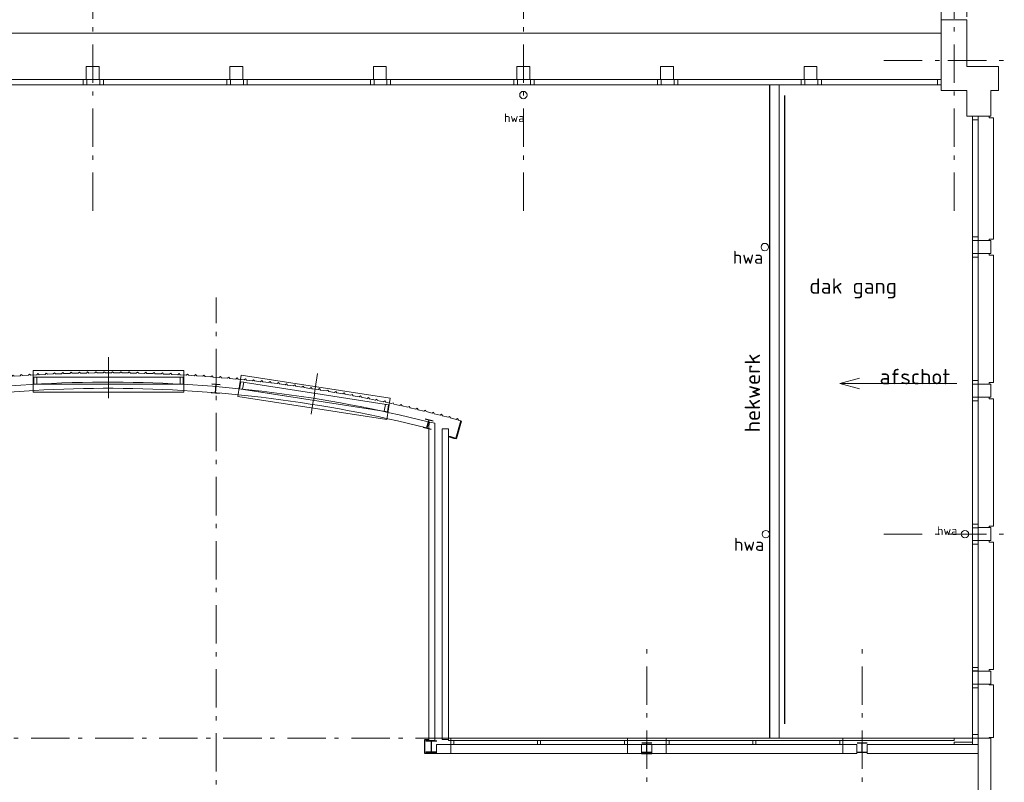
# Model space of a CAD drawing. Header units: millimetres. Extents: x -45438 to 86146, y -38676 to 39696.
# Tile 31 of 37: x 39960 to 55964, y -16939 to -4540. Entities that reach past the tile are written whole.
import ezdxf

# ---------------------------------------------------------------- set-up
doc = ezdxf.new("R2010")
doc.units = ezdxf.units.MM
doc.header["$LTSCALE"] = 100
doc.linetypes.add('HIDDEN', pattern=[9.525, 6.35, -3.175])
doc.linetypes.add('STYLE_06', pattern=[1.041641, 0.625, -0.208282, 0.069427, -0.138931])
for name, color, linetype, lineweight in [('Dimension', 7, 'Continuous', 5), ('None', 7, 'Continuous', 5), ('TXT 25', 2, 'Continuous', 30)]:
    doc.layers.add(name, color=color, linetype=linetype, lineweight=lineweight)
doc.styles.get("Standard").update_dxf_attribs({"font": 'isocpeur.ttf'})
doc.styles.add('Tekton Plus Regular', font='isocpeur.ttf')

msp = doc.modelspace()

# ---------------------------------------------------------------- linework, layer by layer
at = {"layer": 'Dimension', "color": 140, "linetype": 'Continuous', "lineweight": 15}
for points in [[(39832, -10339.6), (39849.6, -10319.3), (39869.9, -10336.9), (39966.7, -10330)], [(42799.7, -10327.8), (42819.9, -10310.2), (42837.6, -10330.5), (42934.3, -10337.4)], [(42934.3, -10337.4), (42954.7, -10319.9), (42972.2, -10340.3), (43068.9, -10347.7)], [(43068.9, -10347.7), (43089.3, -10330.2), (43106.8, -10350.6), (43203.6, -10358)], [(43203.6, -10358), (43224.2, -10340.8), (43241.4, -10361.4), (43338, -10370.3)], [(46136.7, -10811), (46159.5, -10796.7), (46173.7, -10819.5), (46268.2, -10841.5)], [(46268.2, -10841.5), (46291, -10827.3), (46305.2, -10850.1), (46399.7, -10872.1)], [(46399.7, -10872.1), (46422.7, -10858), (46436.7, -10880.9), (46531, -10903.6)], [(46531, -10903.6), (46554.1, -10889.7), (46567.9, -10912.8), (46662, -10936.3)], [(46662, -10936.3), (46685.2, -10922.6), (46698.8, -10945.7), (46792.8, -10969.9)], [(46792.8, -10969.9), (46816, -10956.3), (46829.6, -10979.5), (46923.4, -11004.2)], [(46923.4, -11004.2), (46946.7, -10990.8), (46960.1, -11014), (47053.7, -11039.3)], [(47133.3, -11060.2), (47090.5, -11049), (47076.9, -11025.8), (47053.7, -11039.3)]]:
    msp.add_lwpolyline(points, dxfattribs=at)
at = {"layer": 'None', "color": 8, "linetype": 'Continuous', "lineweight": 5}
for p, q in [((54929, -4758.4), (10797.7, -4758.4)), ((53290, -10454), (53607.5, -10368.9)), ((55190, -10454), (53290, -10454)), ((53290, -10454), (53607.5, -10539.1)), ((46598.1, -11078.2), (46572.1, -11175.2)), ((46547.1, -16223.2), (46652.1, -16223.2))]:
    msp.add_line(p, q, dxfattribs=at)
at = {"layer": 'None', "color": 92, "linetype": 'Continuous', "lineweight": 25}
for p, q in [((52394.3, -15989.6), (52394.3, -5770)), ((43218.1, -10476.2), (43085.1, -10465.2)), ((43140.1, -10610.2), (43152.1, -10470.2)), ((43207.1, -10616.2), (43073.1, -10604.2)), ((46552.1, -11031.2), (46681.1, -11064.2)), ((46518.1, -11167.2), (46647.1, -11199.2)), ((46582.1, -11183.2), (46616.1, -11047.2)), ((46547.1, -16473.2), (46547.1, -16245.2)), ((46547.1, -16245.2), (46602.1, -16245.2)), ((46742.1, -16269.2), (46562.1, -16269.2)), ((46652.1, -16449.2), (46652.1, -16269.2)), ((46737.1, -16473.2), (46547.1, -16473.2)), ((46742.1, -16449.2), (46562.1, -16449.2)), ((53572.1, -16449.2), (53732.1, -16449.2))]:
    msp.add_line(p, q, dxfattribs=at)
at = {"layer": 'None', "color": 8, "linetype": 'STYLE_06', "lineweight": 5, "ltscale": 10}
msp.add_line((43152.1, -37598.8), (43152.1, -9056), dxfattribs=at)
at = {"layer": 'None', "color": 140, "linetype": 'Continuous', "lineweight": 15}
for p, q in [((46619.5, -11081.6), (46607.1, -11142)), ((46607.1, -11142), (46607.1, -16260.2)), ((46707.1, -11102.3), (46619.5, -11081.6)), ((46707.1, -16260.2), (46707.1, -11102.3)), ((46927.1, -11193.2), (46827.1, -11193.2)), ((46827.1, -11193.2), (46827.1, -16243.2)), ((46607.1, -16260.2), (46707.1, -16260.2)), ((46737.1, -16473.2), (46737.1, -16323.2)), ((55536.5, -16473.2), (53732.1, -16473.2))]:
    msp.add_line(p, q, dxfattribs=at)
at = {"layer": 'None', "color": 1, "linetype": 'Continuous', "lineweight": 35}
msp.add_line((47133.3, -11060.2), (47052.1, -11351), dxfattribs=at)
msp.add_arc((41399.1, -31773), 21190, 74.52742, 74.89182, dxfattribs=at)

# ---------------------------------------------------------------- texts
at = {"layer": 'None', "color": 8, "linetype": 'Continuous', "lineweight": 0, "style": 'Tekton Plus Regular'}
msp.add_text('hwa', height=140.99, dxfattribs=at).set_placement((47832.2, -6205.7))
at = {"layer": 'TXT 25'}
for s, p in [('dak gang', (52795, -8995.5)), ('afschot', (53936.4, -10467.8))]:
    msp.add_text(s, height=250, dxfattribs=at).set_placement(p)
msp.add_text('hekwerk', height=250, rotation=90, dxfattribs=at).set_placement((51992.9, -11249.7))

# ---------------------------------------------------------------- wipeouts: each hides what was drawn before it
at = {"color": 8, "linetype": 'Continuous', "lineweight": 5}
for points in [[(41041.6, -5299.9), (41251.6, -5299.9), (41251.6, -5509.9), (41041.6, -5509.9)], [(48041.5, -5299.9), (48251.5, -5299.9), (48251.5, -5509.9), (48041.5, -5509.9)], [(48186.8, -5720.8), (48206.4, -5762.3), (48190.9, -5805.5), (48149.4, -5825.1), (48106.2, -5809.6), (48086.6, -5768.1), (48102.1, -5724.9), (48143.6, -5705.3)], [(55536.5, -8131.8), (55746.5, -8131.8), (55746.5, -8341.8), (55536.5, -8341.8)], [(55536.5, -10465.1), (55746.5, -10465.1), (55746.5, -10675.1), (55536.5, -10675.1)], [(55536.5, -12798.4), (55746.5, -12798.4), (55746.5, -13008.4), (55536.5, -13008.4)], [(55536.5, -15131.7), (55746.5, -15131.7), (55746.5, -15341.7), (55536.5, -15341.7)], [(50067.1, -16323.7), (50237.1, -16323.7), (50237.1, -16473.7), (50067.1, -16473.7)]]:
    msp.add_wipeout(points, dxfattribs=at).dxf.layer = 'None'
at = {"color": 140, "linetype": 'Continuous', "lineweight": 15}
for points in [[(52025.9, -8195.7), (52067.8, -8176.8), (52110.7, -8193.1), (52129.6, -8235), (52113.3, -8277.9), (52071.4, -8296.8), (52028.5, -8280.5), (52009.6, -8238.6)], [(52043, -12862.1), (52084.9, -12843.2), (52127.8, -12859.5), (52146.7, -12901.4), (52130.4, -12944.3), (52088.5, -12963.2), (52045.6, -12946.9), (52026.7, -12905)], [(55146.5, -16285), (55446.5, -16285), (55446.5, -16323.7), (55146.5, -16323.7)]]:
    msp.add_wipeout(points, dxfattribs=at).dxf.layer = 'None'
at = {"color": 92, "linetype": 'Continuous', "lineweight": 25}
for points in [[(41982.4, -10178.3), (42667.7, -10178.3), (42667.7, -9737.8), (41982.4, -9737.8)], [(45232.4, -10518.3), (45917.7, -10518.3), (45917.7, -10077.8), (45232.4, -10077.8)], [(55245.4, -16040.3), (55245.4, -15514.1), (54767.8, -15514.1), (54767.8, -16040.3)], [(47144.6, -15992.7), (47508, -15992.7), (47508, -15534.4), (47144.6, -15534.4)], [(50412.1, -15988.2), (50775.5, -15988.2), (50775.5, -15529.9), (50412.1, -15529.9)]]:
    msp.add_wipeout(points, dxfattribs=at).dxf.layer = 'None'

# ---------------------------------------------------------------- next in the draw order: linework, layer by layer
at = {"layer": 'None', "color": 8, "linetype": 'Continuous', "lineweight": 5}
for p, q in [((41041.6, -5299.9), (41251.6, -5299.9)), ((48041.5, -5299.9), (48251.5, -5299.9)), ((50237.1, -16473.7), (50067.1, -16473.7))]:
    msp.add_line(p, q, dxfattribs=at)
at = {"layer": 'None', "color": 92, "linetype": 'Continuous', "lineweight": 25}
msp.add_line((50072.1, -16449.2), (50232.1, -16449.2), dxfattribs=at)
at = {"layer": 'None', "color": 8, "linetype": 'Continuous', "lineweight": 5}
msp.add_circle((48146.5, -5765.2), 60, dxfattribs=at)
at = {"layer": 'None', "color": 140, "linetype": 'Continuous', "lineweight": 15}
for centre in [(52069.6, -8236.8), (52086.7, -12903.2)]:
    msp.add_circle(centre, 60, dxfattribs=at)

# ---------------------------------------------------------------- next in the draw order: texts
at = {"layer": 'None', "color": 43, "linetype": 'Continuous', "lineweight": 0, "style": 'Tekton Plus Regular'}
for p in [(51550, -8509.4), (51567.1, -13175.8)]:
    msp.add_text('hwa', height=211.46, dxfattribs=at).set_placement(p)

# ---------------------------------------------------------------- next in the draw order: wipeouts: each hides what was drawn before it
at = {"color": 8, "linetype": 'Continuous', "lineweight": 5}
for points in [[(12906.7, -5509.9), (54936.5, -5509.9), (54936.5, -5599.9), (12906.7, -5599.9)], [(42627.1, -10593.7), (42627.1, -10243.7), (40177.1, -10243.7), (40177.1, -10593.7)], [(45925.8, -11040.6), (45979.6, -10694.8), (43558.8, -10318), (43505, -10663.9)]]:
    msp.add_wipeout(points, dxfattribs=at).dxf.layer = 'None'
at = {"color": 140, "linetype": 'Continuous', "lineweight": 15}
msp.add_wipeout([(55146.5, -16223.2), (46927.1, -16223.2), (46927.1, -16260.2), (55146.5, -16260.2)], dxfattribs=at).dxf.layer = 'None'

# ---------------------------------------------------------------- next in the draw order: linework, layer by layer
at = {"layer": 'Dimension', "color": 8, "linetype": 'Continuous', "lineweight": 5}
for p, q in [((40177.1, -10467.7), (42627.1, -10467.7)), ((43524.3, -10539.4), (45945.2, -10916.1))]:
    msp.add_line(p, q, dxfattribs=at)
at = {"layer": 'Dimension', "color": 140, "linetype": 'Continuous', "lineweight": 15}
msp.add_lwpolyline([(39966.7, -10330), (39984.5, -10309.8), (40004.6, -10327.7), (40101.4, -10321.9)], dxfattribs=at)
at = {"layer": 'None', "color": 8, "linetype": 'STYLE_06', "lineweight": 5, "ltscale": 10}
for p, q in [((41146.5, -7649.8), (41146.5, 9359.9)), ((48146.5, -7649.8), (48146.5, 9359.9)), ((50152.1, -37553.3), (50152.1, -14723.2)), ((53652.1, -37553.3), (53652.1, -14723.2)), ((55352.1, -16223.2), (-4544.5, -16223.2))]:
    msp.add_line(p, q, dxfattribs=at)
at = {"layer": 'None', "color": 140, "linetype": 'Continuous', "lineweight": 15}
for p, q in [((52152.1, -5599.9), (52302.1, -5599.9)), ((53567.1, -16323.2), (53567.1, -16473.2)), ((53732.1, -16473.2), (53732.1, -16323.2)), ((55146.5, -16260.2), (55146.5, -16223.2)), ((55146.5, -16323.7), (55146.5, -16285))]:
    msp.add_line(p, q, dxfattribs=at)
at = {"layer": 'None', "color": 43, "linetype": 'Continuous', "lineweight": 9}
msp.add_line((46652.1, -16223.2), (47750, -16223.2), dxfattribs=at)
at = {"layer": 'None', "color": 8, "linetype": 'Continuous', "lineweight": 5}
for p, q in [((50067.1, -16323.7), (50237.1, -16323.7)), ((50067.1, -16473.7), (50067.1, -16323.7)), ((50237.1, -16323.7), (50237.1, -16473.7))]:
    msp.add_line(p, q, dxfattribs=at)
at = {"layer": 'None', "color": 92, "linetype": 'Continuous', "lineweight": 25}
for p, q in [((50072.1, -16297.2), (50232.1, -16297.2)), ((50152.1, -16449.2), (50152.1, -16297.2)), ((53572.1, -16297.2), (53732.1, -16297.2)), ((53652.1, -16449.2), (53652.1, -16297.2))]:
    msp.add_line(p, q, dxfattribs=at)
at = {"layer": 'None', "color": 8, "linetype": 'Continuous', "lineweight": 5}
for points in [[(42627.1, -10593.7), (42627.1, -10243.7), (40177.1, -10243.7), (40177.1, -10593.7)], [(45925.8, -11040.6), (45979.6, -10694.8), (43558.8, -10318), (43505, -10663.9)]]:
    msp.add_lwpolyline(points, close=True, dxfattribs=at)

# ---------------------------------------------------------------- next in the draw order: wipeouts: each hides what was drawn before it
at = {"color": 8, "linetype": 'Continuous', "lineweight": 5}
for points in [[(40991.4, -5509.9), (41051.4, -5509.9), (41051.4, -5599.9), (40991.4, -5599.9)], [(41261.5, -5509.9), (41321.4, -5509.9), (41321.4, -5599.9), (41261.5, -5599.9)], [(43325.3, -5509.9), (43385.3, -5509.9), (43385.3, -5599.9), (43325.3, -5599.9)], [(43595.3, -5509.9), (43655.4, -5509.9), (43655.4, -5599.9), (43595.3, -5599.9)], [(45659.2, -5509.9), (45719.3, -5509.9), (45719.3, -5599.9), (45659.2, -5599.9)], [(45929.3, -5509.9), (45989.4, -5509.9), (45989.4, -5599.9), (45929.3, -5599.9)], [(47993.2, -5509.9), (48053.2, -5509.9), (48053.2, -5599.9), (47993.2, -5599.9)], [(48263.2, -5509.9), (48323.3, -5509.9), (48323.3, -5599.9), (48263.2, -5599.9)], [(50327, -5509.9), (50387, -5509.9), (50387, -5599.9), (50327, -5599.9)], [(50597.1, -5509.9), (50657.1, -5509.9), (50657.1, -5599.9), (50597.1, -5599.9)], [(52661, -5509.9), (52721, -5509.9), (52721, -5599.9), (52661, -5599.9)], [(52931.1, -5509.9), (52991, -5509.9), (52991, -5599.9), (52931.1, -5599.9)], [(54876.5, -5509.9), (54936.5, -5509.9), (54936.5, -5599.9), (54876.5, -5599.9)]]:
    msp.add_wipeout(points, dxfattribs=at).dxf.layer = 'None'

# ---------------------------------------------------------------- next in the draw order: linework, layer by layer
at = {"layer": 'None', "color": 8, "linetype": 'Continuous', "lineweight": 5}
for p, q in [((41041.6, -5509.9), (41041.6, -5299.9)), ((41251.6, -5299.9), (41251.6, -5509.9)), ((48041.5, -5509.9), (48041.5, -5299.9)), ((48251.5, -5299.9), (48251.5, -5509.9)), ((40991.4, -5509.9), (41051.4, -5509.9)), ((40991.4, -5599.9), (40991.4, -5509.9)), ((41051.4, -5599.9), (40991.4, -5599.9)), ((41251.6, -5509.9), (41041.6, -5509.9)), ((41051.4, -5509.9), (41051.4, -5599.9)), ((41261.5, -5509.9), (41321.4, -5509.9)), ((41261.5, -5599.9), (41261.5, -5509.9)), ((41321.4, -5599.9), (41261.5, -5599.9)), ((41321.4, -5509.9), (41321.4, -5599.9)), ((43385.3, -5599.9), (43325.3, -5599.9)), ((43655.4, -5599.9), (43595.3, -5599.9)), ((45719.3, -5599.9), (45659.2, -5599.9)), ((45989.4, -5599.9), (45929.3, -5599.9)), ((47993.2, -5509.9), (48053.2, -5509.9)), ((47993.2, -5599.9), (47993.2, -5509.9)), ((48053.2, -5599.9), (47993.2, -5599.9)), ((48251.5, -5509.9), (48041.5, -5509.9)), ((48053.2, -5509.9), (48053.2, -5599.9)), ((48263.2, -5509.9), (48323.3, -5509.9)), ((48263.2, -5599.9), (48263.2, -5509.9)), ((48323.3, -5599.9), (48263.2, -5599.9)), ((48323.3, -5509.9), (48323.3, -5599.9)), ((50387, -5599.9), (50327, -5599.9)), ((50657.1, -5599.9), (50597.1, -5599.9)), ((52721, -5599.9), (52661, -5599.9)), ((52991, -5599.9), (52931.1, -5599.9))]:
    msp.add_line(p, q, dxfattribs=at)

# ---------------------------------------------------------------- next in the draw order: wipeouts: each hides what was drawn before it
at = {"color": 8, "linetype": 'Continuous', "lineweight": 5}
for points in [[(55871.5, -5689.9), (55746.5, -5689.9), (55746.5, -6109.9), (55356.5, -6109.9), (55356.5, -5689.9), (54936.5, -5689.9), (54936.5, -5299.9), (54936.5, -4539.9), (55356.5, -4539.9), (55356.5, -5299.9), (55871.5, -5299.9)], [(43374.9, -5299.9), (43584.9, -5299.9), (43584.9, -5509.9), (43374.9, -5509.9)], [(45708.2, -5299.9), (45918.2, -5299.9), (45918.2, -5509.9), (45708.2, -5509.9)], [(50374.8, -5299.9), (50584.8, -5299.9), (50584.8, -5509.9), (50374.8, -5509.9)], [(52708.1, -5299.9), (52918.1, -5299.9), (52918.1, -5509.9), (52708.1, -5509.9)], [(40187.1, -10353.7), (40187.1, -10467.7), (42617.1, -10467.7), (42617.1, -10353.7)], [(43551.7, -10428.3), (43534.2, -10540.9), (45935.3, -10914.6), (45952.8, -10801.9)]]:
    msp.add_wipeout(points, dxfattribs=at).dxf.layer = 'None'
at = {"color": 140, "linetype": 'Continuous', "lineweight": 15}
for points in [[(46967.1, -16223.2), (49837.1, -16223.2), (49837.1, -16473.2), (46967.1, -16473.2)], [(50467.1, -16223.2), (53337.1, -16223.2), (53337.1, -16473.2), (50467.1, -16473.2)]]:
    msp.add_wipeout(points, dxfattribs=at).dxf.layer = 'None'

# ---------------------------------------------------------------- next in the draw order: linework, layer by layer
at = {"layer": 'Dimension', "color": 140, "linetype": 'Continuous', "lineweight": 15}
for points in [[(40371, -10307.1), (40389, -10287.1), (40409, -10305.2), (40505.8, -10300.3)], [(40505.8, -10300.3), (40524.1, -10280.6), (40543.8, -10298.9), (40640.8, -10295.3)], [(40640.8, -10295.3), (40659, -10275.6), (40678.7, -10293.9), (40775.7, -10290.3)], [(40775.7, -10290.3), (40794.3, -10271), (40813.7, -10289.6), (40910.7, -10287.9)], [(40910.7, -10287.9), (40929.3, -10268.5), (40948.6, -10287.2), (41045.6, -10285.4)], [(41045.6, -10285.4), (41064.4, -10266.2), (41083.6, -10285), (41180.6, -10283.8)], [(41180.6, -10283.8), (41199.4, -10264.6), (41218.6, -10283.4), (41315.6, -10282.2)], [(41315.6, -10282.2), (41334.6, -10263.2), (41353.6, -10282.2), (41450.6, -10282.2)], [(41450.6, -10282.2), (41469.6, -10263.2), (41488.6, -10282.2), (41585.6, -10282.2)], [(41585.6, -10282.2), (41604.8, -10263.5), (41623.6, -10282.8), (41720.6, -10284.1)], [(41720.6, -10284.1), (41740, -10265.6), (41758.6, -10285), (41855.5, -10287.4)], [(41855.5, -10287.4), (41875, -10268.9), (41893.5, -10288.3), (41990.5, -10290.6)], [(41990.5, -10290.6), (42010.1, -10272.3), (42028.5, -10291.9), (42125.4, -10295)], [(42125.4, -10295), (42145, -10276.6), (42163.4, -10296.2), (42260.4, -10299.4)], [(42260.4, -10299.4), (42280.2, -10281.2), (42298.3, -10301.1), (42395.2, -10305.6)], [(43741.1, -10410), (43762.1, -10393.3), (43778.8, -10414.3), (43875.2, -10425.6)], [(43875.2, -10425.6), (43896.2, -10408.9), (43912.9, -10430), (44009.3, -10441.2)], [(44009.3, -10441.2), (44030.5, -10424.7), (44047, -10445.9), (44143.3, -10457.8)], [(44143.3, -10457.8), (44164.7, -10441.4), (44181, -10462.8), (44277.1, -10475.6)], [(44277.1, -10475.6), (44298.6, -10459.4), (44314.8, -10480.9), (44410.9, -10494.4)], [(44410.9, -10494.4), (44432.4, -10478.4), (44448.4, -10499.9), (44544.4, -10514.1)], [(44544.4, -10514.1), (44566, -10498.1), (44582, -10519.7), (44678, -10533.9)], [(44678, -10533.9), (44699.7, -10518), (44715.5, -10539.7), (44811.4, -10554.7)], [(44811.4, -10554.7), (44833.2, -10539), (44848.9, -10560.8), (44944.6, -10576.5)], [(44944.6, -10576.5), (44966.6, -10561), (44982.1, -10582.9), (45077.7, -10599.3)], [(45077.7, -10599.3), (45099.7, -10583.9), (45115.1, -10605.9), (45210.7, -10622.7)], [(45210.7, -10622.7), (45232.8, -10607.4), (45248, -10629.5), (45343.5, -10647)], [(45343.5, -10647), (45365.7, -10631.8), (45380.8, -10654), (45476.1, -10672.1)], [(45476.1, -10672.1), (45498.4, -10657.1), (45513.4, -10679.4), (45608.6, -10698)], [(45608.6, -10698), (45631, -10683.2), (45645.9, -10705.5), (45740.9, -10724.8)]]:
    msp.add_lwpolyline(points, dxfattribs=at)
at = {"layer": 'None', "color": 8, "linetype": 'STYLE_06', "lineweight": 5, "ltscale": 10}
for p, q in [((55146.5, -7649.8), (55146.5, 9359.9)), ((54005.4, -5203.2), (68881.6, -5203.2))]:
    msp.add_line(p, q, dxfattribs=at)
at = {"layer": 'None', "color": 8, "linetype": 'HIDDEN', "lineweight": 5, "ltscale": 0.3}
for p, q in [((54936.5, -4539.9), (54936.5, -2589.9)), ((55352.1, -2589.9), (55352.1, -4539.9))]:
    msp.add_line(p, q, dxfattribs=at)
at = {"layer": 'None', "color": 8, "linetype": 'Continuous', "lineweight": 5}
for p, q in [((55352.1, -4539.9), (54936.5, -4539.9)), ((54936.5, -5299.9), (54936.5, -4539.9)), ((54936.5, -4539.9), (55356.5, -4539.9)), ((55356.5, -4539.9), (55356.5, -5299.9)), ((43374.9, -5299.9), (43584.9, -5299.9)), ((43374.9, -5509.9), (43374.9, -5299.9)), ((43584.9, -5299.9), (43584.9, -5509.9)), ((45708.2, -5299.9), (45918.2, -5299.9)), ((45708.2, -5509.9), (45708.2, -5299.9)), ((45918.2, -5299.9), (45918.2, -5509.9)), ((50374.8, -5299.9), (50584.8, -5299.9)), ((50374.8, -5509.9), (50374.8, -5299.9)), ((50584.8, -5299.9), (50584.8, -5509.9)), ((52708.1, -5299.9), (52918.1, -5299.9)), ((52708.1, -5509.9), (52708.1, -5299.9)), ((52918.1, -5299.9), (52918.1, -5509.9)), ((54936.5, -5689.9), (54936.5, -5299.9)), ((55356.5, -5299.9), (55871.5, -5299.9)), ((55871.5, -5299.9), (55871.5, -5689.9)), ((12906.7, -5509.9), (54936.5, -5509.9)), ((54936.5, -5599.9), (12906.7, -5599.9)), ((43325.3, -5509.9), (43385.3, -5509.9)), ((43325.3, -5599.9), (43325.3, -5509.9)), ((43584.9, -5509.9), (43374.9, -5509.9)), ((43385.3, -5509.9), (43385.3, -5599.9)), ((43595.3, -5509.9), (43655.4, -5509.9)), ((43595.3, -5599.9), (43595.3, -5509.9)), ((43655.4, -5509.9), (43655.4, -5599.9)), ((45659.2, -5509.9), (45719.3, -5509.9)), ((45659.2, -5599.9), (45659.2, -5509.9)), ((45918.2, -5509.9), (45708.2, -5509.9)), ((45719.3, -5509.9), (45719.3, -5599.9)), ((45929.3, -5509.9), (45989.4, -5509.9)), ((45929.3, -5599.9), (45929.3, -5509.9)), ((45989.4, -5509.9), (45989.4, -5599.9)), ((50327, -5509.9), (50387, -5509.9)), ((50327, -5599.9), (50327, -5509.9)), ((50584.8, -5509.9), (50374.8, -5509.9)), ((50387, -5509.9), (50387, -5599.9)), ((50597.1, -5509.9), (50657.1, -5509.9)), ((50597.1, -5599.9), (50597.1, -5509.9)), ((50657.1, -5509.9), (50657.1, -5599.9)), ((52661, -5509.9), (52721, -5509.9)), ((52661, -5599.9), (52661, -5509.9)), ((52918.1, -5509.9), (52708.1, -5509.9)), ((52721, -5509.9), (52721, -5599.9)), ((52931.1, -5509.9), (52991, -5509.9)), ((52931.1, -5599.9), (52931.1, -5509.9)), ((52991, -5509.9), (52991, -5599.9)), ((54876.5, -5509.9), (54936.5, -5509.9)), ((54876.5, -5599.9), (54876.5, -5509.9)), ((54936.5, -5599.9), (54876.5, -5599.9)), ((54936.5, -5509.9), (54936.5, -5599.9)), ((54936.5, -5509.9), (54936.5, -5599.9)), ((55356.5, -5689.9), (54936.5, -5689.9)), ((55356.5, -6109.9), (55356.5, -5689.9)), ((55871.5, -5689.9), (55746.5, -5689.9)), ((41402.1, -10695.8), (41402.1, -10025.8)), ((44699.7, -10953.2), (44802.7, -10291.1))]:
    msp.add_line(p, q, dxfattribs=at)
at = {"layer": 'None', "color": 140, "linetype": 'Continuous', "lineweight": 15}
for p, q in [((54936.5, -5599.9), (52148.6, -5597.1)), ((54936.5, -5689.9), (54936.5, -5599.9)), ((55356.5, -5689.9), (54936.5, -5689.9)), ((55356.5, -6109.9), (55356.5, -5689.9)), ((53567.1, -16473.2), (46737.1, -16473.2))]:
    msp.add_line(p, q, dxfattribs=at)
at = {"layer": 'None', "color": 8, "linetype": 'Continuous', "lineweight": 5}
for points in [[(40187.1, -10353.7), (40187.1, -10467.7), (42617.1, -10467.7), (42617.1, -10353.7)], [(43551.7, -10428.3), (43534.2, -10540.9), (45935.3, -10914.6), (45952.8, -10801.9)]]:
    msp.add_lwpolyline(points, close=True, dxfattribs=at)
at = {"layer": 'None', "color": 140, "linetype": 'Continuous', "lineweight": 15}
for points in [[(46967.1, -16223.2), (49837.1, -16223.2), (49837.1, -16473.2), (46967.1, -16473.2)], [(50467.1, -16223.2), (53337.1, -16223.2), (53337.1, -16473.2), (50467.1, -16473.2)]]:
    msp.add_lwpolyline(points, close=True, dxfattribs=at)

# ---------------------------------------------------------------- next in the draw order: wipeouts: each hides what was drawn before it
at = {"color": 8, "linetype": 'Continuous', "lineweight": 5}
msp.add_wipeout([(55446.5, -6109.9), (55446.5, -15341.4), (55536.5, -15341.4), (55536.5, -6109.9)], dxfattribs=at).dxf.layer = 'None'

# ---------------------------------------------------------------- next in the draw order: linework, layer by layer
at = {"layer": 'None', "color": 8, "linetype": 'Continuous', "lineweight": 15}
msp.add_line((55491.5, -16163.2), (55491.5, -15401.8), dxfattribs=at)

# ---------------------------------------------------------------- next in the draw order: wipeouts: each hides what was drawn before it
at = {"color": 8, "linetype": 'Continuous', "lineweight": 5}
for points in [[(55446.5, -6109.9), (55536.5, -6109.9), (55536.5, -6169.9), (55446.5, -6169.9)], [(55446.5, -8071.8), (55536.5, -8071.8), (55536.5, -8131.8), (55446.5, -8131.8)], [(55446.5, -8342), (55536.5, -8342), (55536.5, -8402), (55446.5, -8402)], [(55446.5, -10405.7), (55536.5, -10405.7), (55536.5, -10465.7), (55446.5, -10465.7)], [(55446.5, -10675.7), (55536.5, -10675.7), (55536.5, -10735.8), (55446.5, -10735.8)], [(55446.5, -12739.5), (55536.5, -12739.5), (55536.5, -12799.6), (55446.5, -12799.6)], [(55446.5, -13009.6), (55536.5, -13009.6), (55536.5, -13069.6), (55446.5, -13069.6)], [(55446.5, -15073.4), (55536.5, -15073.4), (55536.5, -15133.4), (55446.5, -15133.4)]]:
    msp.add_wipeout(points, dxfattribs=at).dxf.layer = 'None'
at = {"color": 140, "linetype": 'Continuous', "lineweight": 15}
for points in [[(40187.1, -10353.7), (40187.1, -10467.7), (40237.1, -10467.7), (40237.1, -10353.7)], [(42567.1, -10353.7), (42567.1, -10467.7), (42617.1, -10467.7), (42617.1, -10353.7)], [(43551.7, -10428.3), (43534.2, -10540.9), (43583.6, -10548.6), (43601.1, -10436)], [(45903.4, -10794.3), (45885.9, -10906.9), (45935.3, -10914.6), (45952.8, -10801.9)], [(46967.1, -16260.2), (49837.1, -16260.2), (49837.1, -16323.2), (46967.1, -16323.2)], [(50467.1, -16260.2), (53337.1, -16260.2), (53337.1, -16323.2), (50467.1, -16323.2)]]:
    msp.add_wipeout(points, dxfattribs=at).dxf.layer = 'None'

# ---------------------------------------------------------------- next in the draw order: linework, layer by layer
at = {"layer": 'Dimension', "color": 140, "linetype": 'Continuous', "lineweight": 15}
for points in [[(40101.4, -10321.9), (40119.2, -10301.8), (40139.3, -10319.6), (40236.2, -10313.8)], [(40236.2, -10313.8), (40254.2, -10293.9), (40274.1, -10311.9), (40371, -10307.1)], [(42395.2, -10305.6), (42415.1, -10287.5), (42433.2, -10307.4), (42530.1, -10311.9)], [(42530.1, -10311.9), (42550.2, -10294), (42568, -10314.1), (42664.9, -10319.9)], [(42664.9, -10319.9), (42684.9, -10302), (42702.8, -10322.1), (42799.7, -10327.8)], [(43338, -10370.3), (43358.6, -10353.1), (43375.8, -10373.7), (43472.4, -10382.6)], [(43472.4, -10382.6), (43493.2, -10365.6), (43510.2, -10386.4), (43606.8, -10396.3)], [(43606.8, -10396.3), (43627.6, -10379.3), (43644.6, -10400.1), (43741.1, -10410)], [(45740.9, -10724.8), (45763.4, -10710.1), (45778.1, -10732.6), (45873.1, -10752.6)], [(45873.1, -10752.6), (45895.7, -10738), (45910.2, -10760.6), (46005, -10781.3)], [(46005, -10781.3), (46027.7, -10766.9), (46042.1, -10789.6), (46136.7, -10811)]]:
    msp.add_lwpolyline(points, dxfattribs=at)
at = {"layer": 'None', "color": 140, "linetype": 'Continuous', "lineweight": 15}
for p, q in [((52148.6, -5597.1), (52148.6, -16220.4)), ((52152.1, -16223.2), (52152.1, -5599.9)), ((52302.1, -5599.9), (52302.1, -16223.2)), ((55446.5, -6109.9), (55356.5, -6109.9)), ((52302.1, -16223.2), (52152.1, -16223.2))]:
    msp.add_line(p, q, dxfattribs=at)
at = {"layer": 'None', "color": 8, "linetype": 'Continuous', "lineweight": 5}
for p, q in [((55446.5, -6169.9), (55446.5, -6109.9)), ((55446.5, -8131.8), (55446.5, -8071.8)), ((55446.5, -8402), (55446.5, -8342)), ((55446.5, -10465.7), (55446.5, -10405.7)), ((55446.5, -10735.8), (55446.5, -10675.7))]:
    msp.add_line(p, q, dxfattribs=at)
at = {"layer": 'None', "color": 140, "linetype": 'Continuous', "lineweight": 15}
for points in [[(40187.1, -10353.7), (40187.1, -10467.7), (40237.1, -10467.7), (40237.1, -10353.7)], [(42567.1, -10353.7), (42567.1, -10467.7), (42617.1, -10467.7), (42617.1, -10353.7)], [(43551.7, -10428.3), (43534.2, -10540.9), (43583.6, -10548.6), (43601.1, -10436)], [(45903.4, -10794.3), (45885.9, -10906.9), (45935.3, -10914.6), (45952.8, -10801.9)], [(46967.1, -16260.2), (49837.1, -16260.2), (49837.1, -16323.2), (46967.1, -16323.2)], [(50467.1, -16260.2), (53337.1, -16260.2), (53337.1, -16323.2), (50467.1, -16323.2)]]:
    msp.add_lwpolyline(points, close=True, dxfattribs=at)
at = {"layer": 'None', "color": 8, "linetype": 'Continuous', "lineweight": 5}
for centre, radius, start, end in [((41399.8, -31677.9), 21244.9, 89.78621, 104.16717), ((41405.2, -31760.4), 21227.3, 89.8006, 103.6908), ((41397.5, -31717), 21283.9, 75.85681, 89.78021), ((41395.8, -31716.7), 21183.7, 75.8563, 89.77461)]:
    msp.add_arc(centre, radius, start, end, dxfattribs=at)

# ---------------------------------------------------------------- next in the draw order: wipeouts: each hides what was drawn before it
at = {"color": 8, "linetype": 'Continuous', "lineweight": 5}
for points in [[(55716.5, -8106.9), (55716.5, -8131.8), (55536.5, -8131.8), (55536.5, -8106.9), (55536.5, -8106.8), (55536.5, -6134.9), (55536.5, -6109.9), (55716.5, -6109.9), (55716.5, -6134.9), (55786.5, -6134.9), (55786.5, -8106.9)], [(55716.5, -10439), (55716.5, -10465.1), (55536.5, -10465.1), (55536.5, -10439), (55536.5, -10438.8), (55536.5, -8368.3), (55536.5, -8342), (55716.5, -8342), (55716.5, -8368.3), (55786.5, -8368.3), (55786.5, -10439)], [(55716.5, -12772.7), (55716.5, -12798.8), (55536.5, -12798.8), (55536.5, -12772.7), (55536.5, -12772.5), (55536.5, -10702), (55536.5, -10675.7), (55716.5, -10675.7), (55716.5, -10702), (55786.5, -10702), (55786.5, -12772.7)], [(55280.4, -12862.1), (55322.3, -12843.2), (55365.2, -12859.5), (55384.1, -12901.4), (55367.8, -12944.3), (55325.9, -12963.2), (55283, -12946.9), (55264.1, -12905)], [(55716.5, -15105.4), (55716.5, -15131.5), (55536.5, -15131.5), (55536.5, -15105.4), (55536.5, -15105.2), (55536.5, -13034.7), (55536.5, -13008.4), (55716.5, -13008.4), (55716.5, -13034.7), (55786.5, -13034.7), (55786.5, -15105.4)]]:
    msp.add_wipeout(points, dxfattribs=at).dxf.layer = 'None'
at = {"color": 140, "linetype": 'Continuous', "lineweight": 15}
msp.add_wipeout([(55716.5, -16212.4), (55716.5, -16223.2), (55536.5, -16223.2), (55536.5, -16212.4), (55536.5, -16212.2), (55536.5, -15352.4), (55536.5, -15341.4), (55716.5, -15341.4), (55716.5, -15352.4), (55786.5, -15352.4), (55786.5, -16212.4)], dxfattribs=at).dxf.layer = 'None'

# ---------------------------------------------------------------- next in the draw order: linework, layer by layer
at = {"layer": 'None', "color": 8, "linetype": 'Continuous', "lineweight": 5}
for p, q in [((55746.5, -5689.9), (55746.5, -6109.9)), ((55746.5, -6109.9), (55356.5, -6109.9)), ((55446.5, -6109.9), (55536.5, -6109.9)), ((55536.5, -6109.9), (55446.5, -6109.9)), ((55536.5, -6169.9), (55446.5, -6169.9)), ((55536.5, -6134.9), (55536.5, -6109.9)), ((55536.5, -6109.9), (55716.5, -6109.9)), ((55536.5, -6109.9), (55536.5, -6169.9)), ((55536.5, -8106.8), (55536.5, -6134.9)), ((55716.5, -6109.9), (55716.5, -6134.9)), ((55716.5, -6134.9), (55786.5, -6134.9)), ((55786.5, -6134.9), (55786.5, -8106.9)), ((55446.5, -8071.8), (55536.5, -8071.8)), ((55536.5, -8131.8), (55446.5, -8131.8)), ((55536.5, -8071.8), (55536.5, -8131.8)), ((55536.5, -8106.9), (55536.5, -8106.8)), ((55536.5, -8131.8), (55536.5, -8106.9)), ((55716.5, -8131.8), (55536.5, -8131.8)), ((55536.5, -8131.8), (55746.5, -8131.8)), ((55536.5, -8341.8), (55536.5, -8131.8)), ((55716.5, -8106.9), (55716.5, -8131.8)), ((55786.5, -8106.9), (55716.5, -8106.9)), ((55746.5, -8131.8), (55746.5, -8341.8)), ((55446.5, -8342), (55536.5, -8342)), ((55536.5, -8402), (55446.5, -8402)), ((55746.5, -8341.8), (55536.5, -8341.8)), ((55536.5, -8368.3), (55536.5, -8342)), ((55536.5, -8342), (55716.5, -8342)), ((55536.5, -8342), (55536.5, -8402)), ((55536.5, -10438.8), (55536.5, -8368.3)), ((55716.5, -8342), (55716.5, -8368.3)), ((55716.5, -8368.3), (55786.5, -8368.3)), ((55786.5, -8368.3), (55786.5, -10439)), ((55446.5, -10405.7), (55536.5, -10405.7)), ((55536.5, -10465.7), (55446.5, -10465.7)), ((55536.5, -10405.7), (55536.5, -10465.7)), ((55536.5, -10439), (55536.5, -10438.8)), ((55536.5, -10465.1), (55536.5, -10439)), ((55716.5, -10465.1), (55536.5, -10465.1)), ((55536.5, -10465.1), (55746.5, -10465.1)), ((55536.5, -10675.1), (55536.5, -10465.1)), ((55716.5, -10439), (55716.5, -10465.1)), ((55786.5, -10439), (55716.5, -10439)), ((55746.5, -10465.1), (55746.5, -10675.1)), ((55446.5, -10675.7), (55536.5, -10675.7)), ((55746.5, -10675.1), (55536.5, -10675.1)), ((55536.5, -10702), (55536.5, -10675.7)), ((55536.5, -10675.7), (55716.5, -10675.7)), ((55536.5, -10675.7), (55536.5, -10735.8)), ((55536.5, -12772.5), (55536.5, -10702)), ((55716.5, -10675.7), (55716.5, -10702)), ((55716.5, -10702), (55786.5, -10702)), ((55786.5, -10702), (55786.5, -12772.7)), ((55536.5, -10735.8), (55446.5, -10735.8)), ((55446.5, -12739.5), (55536.5, -12739.5)), ((55446.5, -12799.6), (55446.5, -12739.5)), ((55536.5, -12799.6), (55446.5, -12799.6)), ((55536.5, -12739.5), (55536.5, -12799.6)), ((55536.5, -12772.7), (55536.5, -12772.5)), ((55536.5, -12798.8), (55536.5, -12772.7)), ((55536.5, -12798.4), (55746.5, -12798.4)), ((55536.5, -13008.4), (55536.5, -12798.4)), ((55716.5, -12798.8), (55536.5, -12798.8)), ((55716.5, -12772.7), (55716.5, -12798.8)), ((55786.5, -12772.7), (55716.5, -12772.7)), ((55746.5, -12798.4), (55746.5, -13008.4)), ((55446.5, -13009.6), (55536.5, -13009.6)), ((55446.5, -13069.6), (55446.5, -13009.6)), ((55536.5, -13069.6), (55446.5, -13069.6)), ((55536.5, -13034.7), (55536.5, -13008.4)), ((55536.5, -13008.4), (55716.5, -13008.4)), ((55746.5, -13008.4), (55536.5, -13008.4)), ((55536.5, -13009.6), (55536.5, -13069.6)), ((55716.5, -13008.4), (55716.5, -13034.7)), ((55716.5, -13034.7), (55786.5, -13034.7)), ((55786.5, -13034.7), (55786.5, -15105.4)), ((55716.5, -15105.4), (55716.5, -15131.5)), ((55786.5, -15105.4), (55716.5, -15105.4)), ((55746.5, -15131.7), (55746.5, -15341.7)), ((55746.5, -15131.7), (55746.5, -15341.7))]:
    msp.add_line(p, q, dxfattribs=at)
at = {"layer": 'None', "color": 8, "linetype": 'STYLE_06', "lineweight": 5, "ltscale": 10}
msp.add_line((54005.4, -12903.2), (68881.6, -12903.2), dxfattribs=at)
at = {"layer": 'None', "color": 140, "linetype": 'Continuous', "lineweight": 15}
for p, q in [((55716.5, -15341.4), (55716.5, -15352.4)), ((55716.5, -15352.4), (55786.5, -15352.4)), ((55786.5, -15352.4), (55786.5, -16212.4)), ((55716.5, -16212.4), (55716.5, -16223.2)), ((55786.5, -16212.4), (55716.5, -16212.4)), ((55746.5, -16223.2), (55746.5, -23797.6))]:
    msp.add_line(p, q, dxfattribs=at)
at = {"layer": 'None', "color": 8, "linetype": 'Continuous', "lineweight": 5}
msp.add_circle((55324.1, -12903.2), 60, dxfattribs=at)

# ---------------------------------------------------------------- next in the draw order: texts
at = {"layer": 'None', "color": 8, "linetype": 'Continuous', "lineweight": 0, "style": 'Tekton Plus Regular'}
msp.add_text('hwa', height=141, dxfattribs=at).set_placement((54869.4, -12918.5))

# ---------------------------------------------------------------- next in the draw order: wipeouts: each hides what was drawn before it
at = {"color": 140, "linetype": 'Continuous', "lineweight": 15}
for points in [[(55446.5, -15127.5), (55536.5, -15127.5), (55536.5, -16323.7), (55446.5, -16323.7)], [(46967.1, -16260.2), (47016.6, -16260.2), (47016.6, -16323.2), (46967.1, -16323.2)], [(48377.4, -16260.2), (48426.8, -16260.2), (48426.8, -16323.2), (48377.4, -16323.2)], [(49787.6, -16260.2), (49837.1, -16260.2), (49837.1, -16323.2), (49787.6, -16323.2)], [(50467.1, -16260.2), (50516.6, -16260.2), (50516.6, -16323.2), (50467.1, -16323.2)], [(51877.4, -16260.2), (51926.8, -16260.2), (51926.8, -16323.2), (51877.4, -16323.2)], [(53287.6, -16260.2), (53337.1, -16260.2), (53337.1, -16323.2), (53287.6, -16323.2)]]:
    msp.add_wipeout(points, dxfattribs=at).dxf.layer = 'None'

# ---------------------------------------------------------------- next in the draw order: linework, layer by layer
at = {"layer": 'None', "color": 140, "linetype": 'Continuous', "lineweight": 15}
for p, q in [((46927.1, -16243.2), (46927.1, -11193.2)), ((55446.5, -15127.5), (55536.5, -15127.5)), ((46737.1, -16323.2), (53567.1, -16323.2)), ((46827.1, -16243.2), (46927.1, -16243.2)), ((55146.5, -16223.2), (46927.1, -16223.2)), ((46927.1, -16223.2), (46927.1, -16260.2)), ((46927.1, -16260.2), (55146.5, -16260.2)), ((53732.1, -16323.2), (55536.5, -16323.2)), ((55446.5, -16323.7), (55146.5, -16323.7)), ((55536.5, -16323.7), (55446.5, -16323.7)), ((55536.5, -16323.2), (55536.5, -16473.2))]:
    msp.add_line(p, q, dxfattribs=at)
at = {"layer": 'None', "color": 8, "linetype": 'Continuous', "lineweight": 5}
for p, q in [((55536.5, -15105.2), (55536.5, -13034.7)), ((55446.5, -15073.4), (55536.5, -15073.4)), ((55446.5, -15133.4), (55446.5, -15073.4)), ((55446.5, -15073.4), (55536.5, -15073.4)), ((55446.5, -15133.4), (55446.5, -15073.4)), ((55536.5, -15133.4), (55446.5, -15133.4)), ((55536.5, -15133.4), (55446.5, -15133.4)), ((55536.5, -15073.4), (55536.5, -15133.4)), ((55536.5, -15073.4), (55536.5, -15133.4)), ((55536.5, -15105.4), (55536.5, -15105.2)), ((55536.5, -15131.5), (55536.5, -15105.4)), ((55716.5, -15131.5), (55536.5, -15131.5)), ((55536.5, -15131.7), (55746.5, -15131.7)), ((55536.5, -15131.7), (55746.5, -15131.7))]:
    msp.add_line(p, q, dxfattribs=at)
at = {"layer": 'None', "color": 140, "linetype": 'Continuous', "lineweight": 15}
for points in [[(46967.1, -16260.2), (47016.6, -16260.2), (47016.6, -16323.2), (46967.1, -16323.2)], [(48377.4, -16260.2), (48426.8, -16260.2), (48426.8, -16323.2), (48377.4, -16323.2)], [(49787.6, -16260.2), (49837.1, -16260.2), (49837.1, -16323.2), (49787.6, -16323.2)], [(50467.1, -16260.2), (50516.6, -16260.2), (50516.6, -16323.2), (50467.1, -16323.2)], [(51877.4, -16260.2), (51926.8, -16260.2), (51926.8, -16323.2), (51877.4, -16323.2)], [(53287.6, -16260.2), (53337.1, -16260.2), (53337.1, -16323.2), (53287.6, -16323.2)]]:
    msp.add_lwpolyline(points, close=True, dxfattribs=at)

# ---------------------------------------------------------------- next in the draw order: wipeouts: each hides what was drawn before it
at = {"color": 140, "linetype": 'Continuous', "lineweight": 15}
for points in [[(55446.5, -15341.8), (55536.5, -15341.8), (55536.5, -15401.8), (55446.5, -15401.8)], [(55446.5, -16163.2), (55536.5, -16163.2), (55536.5, -16223.2), (55446.5, -16223.2)]]:
    msp.add_wipeout(points, dxfattribs=at).dxf.layer = 'None'

# ---------------------------------------------------------------- next in the draw order: linework, layer by layer
at = {"layer": 'None', "color": 140, "linetype": 'Continuous', "lineweight": 15}
for p, q in [((55446.5, -16223.2), (55446.5, -6109.9)), ((55446.5, -16323.7), (55446.5, -15127.5)), ((55536.5, -15127.5), (55536.5, -16323.7)), ((55446.5, -15341.8), (55536.5, -15341.8)), ((55446.5, -15401.8), (55446.5, -15341.8)), ((55536.5, -15352.4), (55536.5, -15341.4)), ((55536.5, -15341.4), (55716.5, -15341.4)), ((55536.5, -15341.8), (55536.5, -15401.8)), ((55536.5, -16212.2), (55536.5, -15352.4)), ((55536.5, -15401.8), (55446.5, -15401.8)), ((55446.5, -16163.2), (55536.5, -16163.2)), ((55446.5, -16223.2), (55446.5, -16163.2)), ((55536.5, -16163.2), (55536.5, -16223.2)), ((52148.6, -16220.4), (55446.5, -16223.2)), ((55146.5, -16285), (55446.5, -16285)), ((55536.5, -16223.2), (55446.5, -16223.2)), ((55446.5, -16285), (55446.5, -16323.7)), ((55536.5, -16212.4), (55536.5, -16212.2)), ((55536.5, -16223.2), (55536.5, -16212.4)), ((55716.5, -16223.2), (55536.5, -16223.2)), ((55536.5, -16223.2), (55746.5, -16223.2)), ((55536.5, -23797.6), (55536.5, -16223.2))]:
    msp.add_line(p, q, dxfattribs=at)
at = {"layer": 'None', "color": 8, "linetype": 'Continuous', "lineweight": 5}
for p, q in [((55446.5, -6109.9), (55446.5, -15341.4)), ((55536.5, -15341.4), (55536.5, -6109.9)), ((55536.5, -15341.7), (55536.5, -15131.7)), ((55536.5, -15341.7), (55536.5, -15131.7)), ((55446.5, -15341.4), (55536.5, -15341.4)), ((55746.5, -15341.7), (55536.5, -15341.7)), ((55746.5, -15341.7), (55536.5, -15341.7))]:
    msp.add_line(p, q, dxfattribs=at)

doc.saveas('drawing.dxf')
